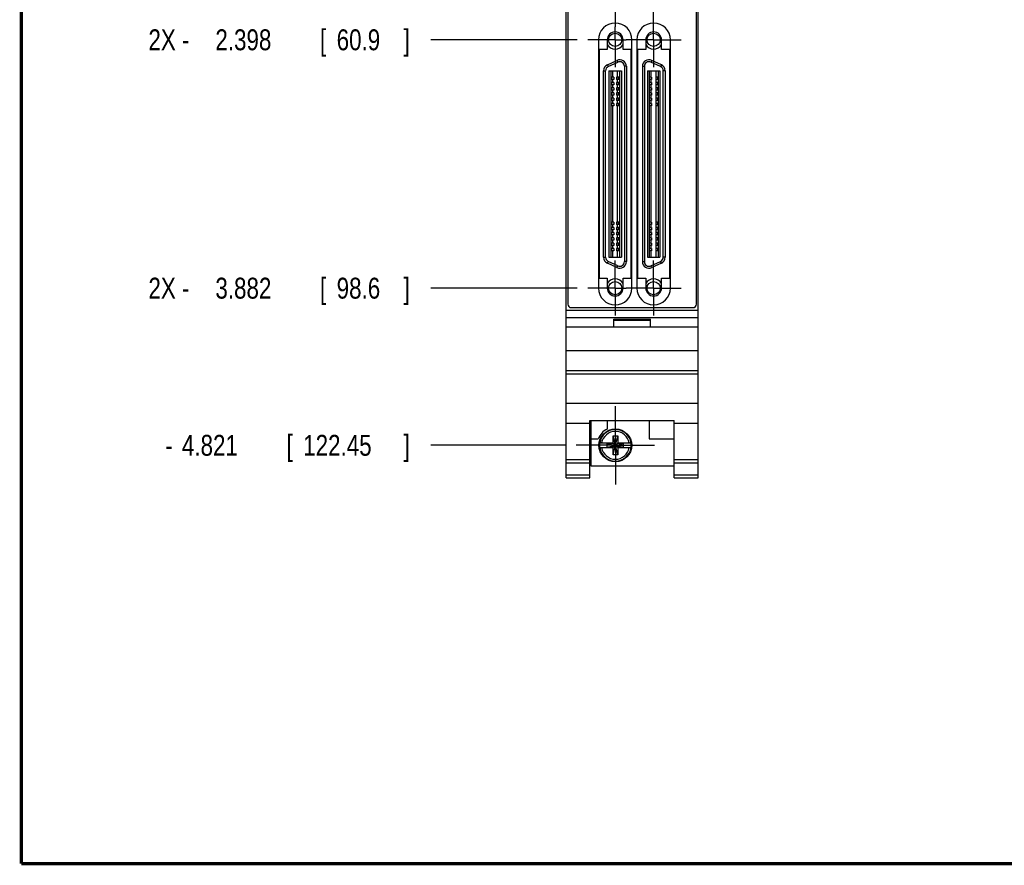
# Model space of a CAD drawing. Header units: inches. Extents: x 0.2 to 16.8, y 0.1 to 10.8.
# Tile 1 of 11: x 0.2 to 6.1, y 0.2 to 5.3. Entities that reach past the tile are written whole.
import ezdxf

# ---------------------------------------------------------------- set-up
doc = ezdxf.new("R2010")
doc.units = ezdxf.units.IN
doc.header["$LTSCALE"] = 0.935
doc.header["$MEASUREMENT"] = 0
doc.linetypes.add('CENTER', pattern=[0.6, 0.375, -0.075, 0.075, -0.075])
doc.layers.get('0').update_dxf_attribs({"linetype": 'CONTINUOUS'})
doc.layers.add('DEFAULT_1', color=7, linetype='CENTER')
doc.layers.add('DIMENSIONS', color=7, linetype='CONTINUOUS')
doc.styles.get("Standard").update_dxf_attribs({"font": 'txt', "width": 0.8})
doc.dimstyles.new('DIMSTYLE_1', dxfattribs={"dimtxt": 0.125, "dimasz": 0.18, "dimexe": 0.18, "dimexo": 0.0625, "dimgap": 0.09, "dimtad": 0, "dimtih": 1, "dimtoh": 1, "dimdec": 3, "dimzin": 4, "dimdsep": 46, "dimtxsty": 'STANDARD', "dimblk": '_FILLED', "dimblk1": '_FILLED', "dimblk2": '_FILLED', "dimcen": 0.09, "dimadec": 0, "dimazin": 0, "dimtp": 0.001, "dimtm": 0.001, "dimtfac": 1, "dimtdec": 3, "dimtofl": 0, "dimtmove": 0, "dimatfit": 3, "dimldrblk": '_FILLED', "dimfxl": 1, "dimtolj": 1, "dimtzin": 4, "dimarcsym": 0})

# ---------------------------------------------------------------- blocks, each defined once
blk = doc.blocks.new('*D3')
at = {"layer": 'DIMENSIONS', "color": 2, "linetype": 'CONTINUOUS'}
blk.add_line((3.5726, 5.182), (2.6972, 5.182), dxfattribs=at)
at = {"layer": 'DIMENSIONS', "color": 2, "linetype": 'CONTINUOUS', "width": 0.8}
for s, p in [('2X -', (1.0097, 5.1195)), ('2.398', (1.4097, 5.1195)), ('[', (2.0347, 5.1195)), ('60.9', (2.1347, 5.1195)), (']', (2.5347, 5.1195))]:
    blk.add_text(s, height=0.125, dxfattribs=at).set_placement(p)
blk = doc.blocks.new('_FILLED')
at = {"color": 0, "linetype": 'BYBLOCK'}
blk.add_solid([(0, 0), (-1, 0.174), (-1, -0.174)], dxfattribs=at)
blk = doc.blocks.new('*D4')
at = {"layer": 'DIMENSIONS', "color": 2, "linetype": 'CONTINUOUS'}
blk.add_line((3.5726, 3.6977), (2.6972, 3.6977), dxfattribs=at)
at = {"layer": 'DIMENSIONS', "color": 2, "linetype": 'CONTINUOUS', "width": 0.8}
for s, p in [('[', (2.0347, 3.6352)), (']', (2.5347, 3.6352)), ('2X -', (1.0097, 3.6352)), ('3.882', (1.4097, 3.6352)), ('98.6', (2.1347, 3.6352))]:
    blk.add_text(s, height=0.125, dxfattribs=at).set_placement(p)
blk = doc.blocks.new('*D5')
at = {"layer": 'DIMENSIONS', "color": 2, "linetype": 'CONTINUOUS'}
blk.add_line((3.5042, 2.7586), (2.6972, 2.7586), dxfattribs=at)
at = {"layer": 'DIMENSIONS', "color": 2, "linetype": 'CONTINUOUS', "width": 0.8}
for s, p in [('[', (1.8347, 2.6961)), (']', (2.5347, 2.6961)), ('4.821', (1.2097, 2.6961)), ('122.45', (1.9347, 2.6961)), ('-', (1.1097, 2.6961))]:
    blk.add_text(s, height=0.125, dxfattribs=at).set_placement(p)

msp = doc.modelspace()

# ---------------------------------------------------------------- linework, layer by layer
at = {"color": 7, "linetype": 'CONTINUOUS'}
for p, q in [((3.5067, 2.5636), (3.5067, 7.7015)), ((3.5167, 7.6713), (3.5167, 3.6013)), ((4.2847, 3.6013), (4.2847, 7.6713)), ((4.2947, 2.5636), (4.2947, 7.7015)), ((3.6995, 5.1821), (3.6995, 3.6978)), ((3.7525, 5.1823), (3.7525, 5.1232)), ((3.8465, 5.1232), (3.8465, 5.1823)), ((3.8995, 3.6978), (3.8995, 5.1821)), ((3.9294, 5.1821), (3.9294, 3.6978)), ((3.9824, 5.1823), (3.9824, 5.1232)), ((4.0764, 5.1232), (4.0764, 5.1823)), ((4.1294, 3.6978), (4.1294, 5.1821)), ((3.7035, 5.1232), (3.7035, 3.7572)), ((3.7525, 5.1232), (3.7035, 5.1232)), ((3.8955, 5.1232), (3.8465, 5.1232)), ((3.8955, 3.7572), (3.8955, 5.1232)), ((3.9824, 5.1232), (3.9334, 5.1232)), ((3.9334, 5.1232), (3.9334, 3.7572)), ((4.1254, 5.1232), (4.0764, 5.1232)), ((4.1254, 3.7572), (4.1254, 5.1232)), ((3.7529, 5.0324), (3.8104, 5.0592)), ((3.7579, 5.0217), (3.8154, 5.0485)), ((3.8546, 5.0235), (3.8546, 3.8562)), ((3.8664, 5.0235), (3.8664, 3.8562)), ((3.9625, 5.0235), (3.9625, 3.8562)), ((3.9743, 5.0235), (3.9743, 3.8562)), ((4.071, 5.0217), (4.0135, 5.0485)), ((4.076, 5.0324), (4.0185, 5.0592)), ((3.7302, 3.883), (3.7302, 4.9967)), ((3.742, 3.883), (3.742, 4.9967)), ((3.7621, 4.997), (3.7621, 3.8828)), ((3.7621, 4.997), (3.8369, 4.997)), ((3.7729, 4.997), (3.7729, 3.8828)), ((3.7905, 4.9586), (3.7729, 4.9586)), ((3.7905, 4.9448), (3.7729, 4.9448)), ((3.7847, 4.9586), (3.7847, 4.997)), ((3.7847, 4.9271), (3.7847, 4.9448)), ((3.7905, 4.9586), (3.7905, 4.9448)), ((3.8261, 4.9586), (3.8082, 4.9586)), ((3.8082, 4.9586), (3.8082, 4.9448)), ((3.8261, 4.9448), (3.8082, 4.9448)), ((3.8142, 4.9586), (3.8142, 4.997)), ((3.8142, 4.9271), (3.8142, 4.9448)), ((3.8261, 4.997), (3.8261, 3.8828)), ((3.8369, 4.997), (3.8369, 3.8828)), ((3.992, 4.997), (4.0668, 4.997)), ((3.992, 4.997), (3.992, 3.8828)), ((4.0028, 4.997), (4.0028, 3.8828)), ((4.0174, 4.9586), (4.0028, 4.9586)), ((4.0174, 4.9448), (4.0028, 4.9448)), ((4.0146, 4.9586), (4.0146, 4.997)), ((4.0146, 4.9271), (4.0146, 4.9448)), ((4.0174, 4.9586), (4.0174, 4.9448)), ((4.056, 4.9586), (4.043, 4.9586)), ((4.043, 4.9586), (4.043, 4.9448)), ((4.056, 4.9448), (4.043, 4.9448)), ((4.0442, 4.9586), (4.0442, 4.997)), ((4.0442, 4.9271), (4.0442, 4.9448)), ((4.056, 4.997), (4.056, 3.8828)), ((4.0668, 4.997), (4.0668, 3.8828)), ((4.0869, 3.883), (4.0869, 4.9967)), ((4.0987, 4.9967), (4.0987, 3.883)), ((3.7906, 4.9271), (3.7729, 4.9271)), ((3.7906, 4.9133), (3.7729, 4.9133)), ((3.7905, 4.8956), (3.7729, 4.8956)), ((3.7847, 4.8956), (3.7847, 4.9133)), ((3.7905, 4.8956), (3.7905, 4.8818)), ((3.7906, 4.9271), (3.7906, 4.9133)), ((3.8261, 4.8956), (3.8082, 4.8956)), ((3.8082, 4.8956), (3.8082, 4.8818)), ((3.8261, 4.9271), (3.8083, 4.9271)), ((3.8083, 4.9271), (3.8083, 4.9133)), ((3.8261, 4.9133), (3.8083, 4.9133)), ((3.8142, 4.8956), (3.8142, 4.9133)), ((4.0174, 4.9271), (4.0028, 4.9271)), ((4.0174, 4.9133), (4.0028, 4.9133)), ((4.0174, 4.8956), (4.0028, 4.8956)), ((4.0146, 4.8956), (4.0146, 4.9133)), ((4.0174, 4.9271), (4.0174, 4.9133)), ((4.0174, 4.8956), (4.0174, 4.8818)), ((4.056, 4.9271), (4.043, 4.9271)), ((4.043, 4.9271), (4.043, 4.9133)), ((4.056, 4.9133), (4.043, 4.9133)), ((4.056, 4.8956), (4.043, 4.8956)), ((4.043, 4.8956), (4.043, 4.8818)), ((4.0442, 4.8956), (4.0442, 4.9133)), ((3.7905, 4.8818), (3.7729, 4.8818)), ((3.7906, 4.8641), (3.7729, 4.8641)), ((3.7906, 4.8503), (3.7729, 4.8503)), ((3.7905, 4.8326), (3.7729, 4.8326)), ((3.7847, 4.8641), (3.7847, 4.8818)), ((3.7847, 4.8326), (3.7847, 4.8503)), ((3.7905, 4.8326), (3.7905, 4.8188)), ((3.7906, 4.8641), (3.7906, 4.8503)), ((3.8261, 4.8818), (3.8082, 4.8818)), ((3.8261, 4.8326), (3.8082, 4.8326)), ((3.8082, 4.8326), (3.8082, 4.8188)), ((3.8261, 4.8641), (3.8083, 4.8641)), ((3.8083, 4.8641), (3.8083, 4.8503)), ((3.8261, 4.8503), (3.8083, 4.8503)), ((3.8142, 4.8641), (3.8142, 4.8818)), ((3.8142, 4.8326), (3.8142, 4.8503)), ((4.0174, 4.8818), (4.0028, 4.8818)), ((4.0174, 4.8641), (4.0028, 4.8641)), ((4.0174, 4.8503), (4.0028, 4.8503)), ((4.0174, 4.8326), (4.0028, 4.8326)), ((4.0146, 4.8641), (4.0146, 4.8818)), ((4.0146, 4.8326), (4.0146, 4.8503)), ((4.0174, 4.8641), (4.0174, 4.8503)), ((4.0174, 4.8326), (4.0174, 4.8188)), ((4.056, 4.8818), (4.043, 4.8818)), ((4.056, 4.8641), (4.043, 4.8641)), ((4.043, 4.8641), (4.043, 4.8503)), ((4.056, 4.8503), (4.043, 4.8503)), ((4.056, 4.8326), (4.043, 4.8326)), ((4.043, 4.8326), (4.043, 4.8188)), ((4.0442, 4.8641), (4.0442, 4.8818)), ((4.0442, 4.8326), (4.0442, 4.8503)), ((3.7905, 4.8188), (3.7729, 4.8188)), ((3.7906, 4.8011), (3.7729, 4.8011)), ((3.7906, 4.7873), (3.7729, 4.7873)), ((3.7847, 4.8011), (3.7847, 4.8188)), ((3.7847, 4.0924), (3.7847, 4.7873)), ((3.7906, 4.8011), (3.7906, 4.7873)), ((3.8261, 4.8188), (3.8082, 4.8188)), ((3.8261, 4.8011), (3.8083, 4.8011)), ((3.8083, 4.8011), (3.8083, 4.7873)), ((3.8261, 4.7873), (3.8083, 4.7873)), ((3.8142, 4.8011), (3.8142, 4.8188)), ((3.8142, 4.0924), (3.8142, 4.7873)), ((4.0174, 4.8188), (4.0028, 4.8188)), ((4.0174, 4.8011), (4.0028, 4.8011)), ((4.0174, 4.7873), (4.0028, 4.7873)), ((4.0146, 4.8011), (4.0146, 4.8188)), ((4.0146, 4.0924), (4.0146, 4.7873)), ((4.0174, 4.8011), (4.0174, 4.7873)), ((4.056, 4.8188), (4.043, 4.8188)), ((4.056, 4.8011), (4.043, 4.8011)), ((4.043, 4.8011), (4.043, 4.7873)), ((4.056, 4.7873), (4.043, 4.7873)), ((4.0442, 4.8011), (4.0442, 4.8188)), ((4.0442, 4.0924), (4.0442, 4.7873)), ((3.7905, 4.0924), (3.7729, 4.0924)), ((3.7905, 4.0787), (3.7729, 4.0787)), ((3.7847, 4.0609), (3.7847, 4.0787)), ((3.7905, 4.0924), (3.7905, 4.0787)), ((3.8261, 4.0924), (3.8082, 4.0924)), ((3.8082, 4.0924), (3.8082, 4.0787)), ((3.8261, 4.0787), (3.8082, 4.0787)), ((3.8142, 4.0609), (3.8142, 4.0787)), ((4.0174, 4.0924), (4.0028, 4.0924)), ((4.0174, 4.0787), (4.0028, 4.0787)), ((4.0146, 4.0609), (4.0146, 4.0787)), ((4.0174, 4.0924), (4.0174, 4.0787)), ((4.056, 4.0924), (4.043, 4.0924)), ((4.043, 4.0924), (4.043, 4.0787)), ((4.056, 4.0787), (4.043, 4.0787)), ((4.0442, 4.0609), (4.0442, 4.0787)), ((3.7905, 4.0609), (3.7729, 4.0609)), ((3.7905, 4.0472), (3.7729, 4.0472)), ((3.7905, 4.0294), (3.7729, 4.0294)), ((3.7905, 4.0157), (3.7729, 4.0157)), ((3.7847, 4.0294), (3.7847, 4.0472)), ((3.7847, 3.9979), (3.7847, 4.0157)), ((3.7905, 4.0609), (3.7905, 4.0472)), ((3.7905, 4.0294), (3.7905, 4.0157)), ((3.8261, 4.0609), (3.8082, 4.0609)), ((3.8082, 4.0609), (3.8082, 4.0472)), ((3.8261, 4.0472), (3.8082, 4.0472)), ((3.8261, 4.0294), (3.8082, 4.0294)), ((3.8082, 4.0294), (3.8082, 4.0157)), ((3.8261, 4.0157), (3.8082, 4.0157)), ((3.8142, 4.0294), (3.8142, 4.0472)), ((3.8142, 3.9979), (3.8142, 4.0157)), ((4.0174, 4.0609), (4.0028, 4.0609)), ((4.0174, 4.0472), (4.0028, 4.0472)), ((4.0174, 4.0294), (4.0028, 4.0294)), ((4.0174, 4.0157), (4.0028, 4.0157)), ((4.0146, 4.0294), (4.0146, 4.0472)), ((4.0146, 3.9979), (4.0146, 4.0157)), ((4.0174, 4.0609), (4.0174, 4.0472)), ((4.0174, 4.0294), (4.0174, 4.0157)), ((4.056, 4.0609), (4.043, 4.0609)), ((4.043, 4.0609), (4.043, 4.0472)), ((4.056, 4.0472), (4.043, 4.0472)), ((4.056, 4.0294), (4.043, 4.0294)), ((4.043, 4.0294), (4.043, 4.0157)), ((4.056, 4.0157), (4.043, 4.0157)), ((4.0442, 4.0294), (4.0442, 4.0472)), ((4.0442, 3.9979), (4.0442, 4.0157)), ((3.7907, 3.9979), (3.7729, 3.9979)), ((3.7907, 3.9842), (3.7729, 3.9842)), ((3.7905, 3.9664), (3.7729, 3.9664)), ((3.7905, 3.9527), (3.7729, 3.9527)), ((3.7847, 3.9664), (3.7847, 3.9842)), ((3.7847, 3.935), (3.7847, 3.9527)), ((3.7905, 3.9664), (3.7905, 3.9527)), ((3.7907, 3.9979), (3.7907, 3.9842)), ((3.8261, 3.9664), (3.8082, 3.9664)), ((3.8082, 3.9664), (3.8082, 3.9527)), ((3.8261, 3.9527), (3.8082, 3.9527)), ((3.8261, 3.9979), (3.8084, 3.9979)), ((3.8084, 3.9979), (3.8084, 3.9842)), ((3.8261, 3.9842), (3.8084, 3.9842)), ((3.8142, 3.9664), (3.8142, 3.9842)), ((3.8142, 3.935), (3.8142, 3.9527)), ((4.0174, 3.9979), (4.0028, 3.9979)), ((4.0174, 3.9842), (4.0028, 3.9842)), ((4.0174, 3.9664), (4.0028, 3.9664)), ((4.0174, 3.9527), (4.0028, 3.9527)), ((4.0146, 3.9664), (4.0146, 3.9842)), ((4.0146, 3.935), (4.0146, 3.9527)), ((4.0174, 3.9979), (4.0174, 3.9842)), ((4.0174, 3.9664), (4.0174, 3.9527)), ((4.056, 3.9979), (4.043, 3.9979)), ((4.043, 3.9979), (4.043, 3.9842)), ((4.056, 3.9842), (4.043, 3.9842)), ((4.056, 3.9664), (4.043, 3.9664)), ((4.043, 3.9664), (4.043, 3.9527)), ((4.056, 3.9527), (4.043, 3.9527)), ((4.0442, 3.9664), (4.0442, 3.9842)), ((4.0442, 3.935), (4.0442, 3.9527)), ((3.7905, 3.935), (3.7729, 3.935)), ((3.7905, 3.9212), (3.7729, 3.9212)), ((3.7847, 3.8828), (3.7847, 3.9212)), ((3.7905, 3.935), (3.7905, 3.9212)), ((3.8261, 3.935), (3.8082, 3.935)), ((3.8082, 3.935), (3.8082, 3.9212)), ((3.8261, 3.9212), (3.8082, 3.9212)), ((3.8142, 3.8828), (3.8142, 3.9212)), ((4.0174, 3.935), (4.0028, 3.935)), ((4.0174, 3.9212), (4.0028, 3.9212)), ((4.0146, 3.8828), (4.0146, 3.9212)), ((4.0174, 3.935), (4.0174, 3.9212)), ((4.056, 3.935), (4.043, 3.935)), ((4.043, 3.935), (4.043, 3.9212)), ((4.056, 3.9212), (4.043, 3.9212)), ((4.0442, 3.8828), (4.0442, 3.9212)), ((3.8104, 3.8205), (3.7529, 3.8473)), ((3.8154, 3.8312), (3.7579, 3.858)), ((3.7621, 3.8828), (3.8369, 3.8828)), ((3.992, 3.8828), (4.0668, 3.8828)), ((4.0135, 3.8312), (4.071, 3.858)), ((4.076, 3.8473), (4.0185, 3.8205)), ((3.7035, 3.7572), (3.7525, 3.7572)), ((3.7525, 3.7572), (3.7525, 3.6981)), ((3.8465, 3.7572), (3.8955, 3.7572)), ((3.8465, 3.6981), (3.8465, 3.7572)), ((3.9334, 3.7572), (3.9824, 3.7572)), ((3.9824, 3.7572), (3.9824, 3.6981)), ((4.0764, 3.7572), (4.1254, 3.7572)), ((4.0764, 3.6981), (4.0764, 3.7572)), ((3.5067, 3.5656), (4.2947, 3.5656)), ((3.5367, 3.5813), (4.2647, 3.5813)), ((3.5067, 3.5226), (4.2947, 3.5226)), ((3.7907, 3.5126), (4.0107, 3.5126)), ((3.7907, 3.4656), (3.7907, 3.5126)), ((3.7907, 3.5056), (4.0107, 3.5056)), ((4.0107, 3.4656), (4.0107, 3.5126)), ((4.2947, 3.4656), (3.5067, 3.4656)), ((3.5067, 3.3256), (4.2947, 3.3256)), ((3.5067, 3.2056), (4.2947, 3.2056)), ((3.5067, 3.1861), (4.2947, 3.1861)), ((3.5067, 3.0103), (4.2947, 3.0103)), ((3.5067, 2.8906), (3.6487, 2.8906)), ((3.6487, 2.9059), (4.1527, 2.9059)), ((3.6487, 2.5636), (3.6487, 2.9059)), ((3.6547, 2.9059), (3.6547, 2.6366)), ((3.7517, 2.9059), (3.7517, 2.856)), ((4.0017, 2.9059), (4.0017, 2.7966)), ((4.1527, 2.5636), (4.1527, 2.9059)), ((4.1527, 2.8906), (4.2947, 2.8906)), ((3.6547, 2.7966), (3.6985, 2.7966)), ((3.706, 2.7724), (3.789, 2.7724)), ((3.7522, 2.7469), (3.8492, 2.7703)), ((3.789, 2.7703), (3.7522, 2.7703)), ((3.7522, 2.7703), (3.8492, 2.7469)), ((3.7522, 2.7469), (3.7522, 2.7703)), ((3.7869, 2.8157), (3.8145, 2.8157)), ((3.8145, 2.7015), (3.7869, 2.8157)), ((3.7869, 2.7724), (3.7869, 2.8157)), ((3.7869, 2.7015), (3.8145, 2.8157)), ((3.789, 2.7724), (3.789, 2.7703)), ((3.8124, 2.7469), (3.789, 2.7703)), ((3.789, 2.7469), (3.8124, 2.7703)), ((3.8124, 2.7724), (3.8953, 2.7724)), ((3.8124, 2.7724), (3.8124, 2.7703)), ((3.8492, 2.7703), (3.8124, 2.7703)), ((3.8145, 2.8157), (3.8145, 2.7724)), ((3.8492, 2.7469), (3.8492, 2.7703)), ((4.0017, 2.7966), (4.1527, 2.7966)), ((3.706, 2.7448), (3.789, 2.7448)), ((3.7522, 2.7469), (3.789, 2.7469)), ((3.7869, 2.7015), (3.7869, 2.7448)), ((3.789, 2.7448), (3.789, 2.7469)), ((3.8124, 2.7469), (3.8492, 2.7469)), ((3.8124, 2.7448), (3.8124, 2.7469)), ((3.8124, 2.7448), (3.8953, 2.7448)), ((3.8145, 2.7448), (3.8145, 2.7015)), ((3.5067, 2.6736), (3.6487, 2.6736)), ((3.5067, 2.6544), (3.6487, 2.6544)), ((3.8145, 2.7015), (3.7869, 2.7015)), ((4.1527, 2.6736), (4.2947, 2.6736)), ((4.1527, 2.6544), (4.2947, 2.6544)), ((3.6547, 2.6366), (4.1527, 2.6366)), ((3.5067, 2.5815), (3.6487, 2.5815)), ((3.5067, 2.5636), (3.6487, 2.5636)), ((4.1527, 2.5815), (4.2947, 2.5815)), ((4.1527, 2.5636), (4.2947, 2.5636))]:
    msp.add_line(p, q, dxfattribs=at)
at = {"color": 9, "linetype": 'CONTINUOUS'}
for p, q in [((3.7529, 5.0324), (3.7579, 5.0217)), ((3.8104, 5.0592), (3.8154, 5.0485)), ((3.8664, 5.0235), (3.8546, 5.0235)), ((3.9625, 5.0235), (3.9743, 5.0235)), ((4.0185, 5.0592), (4.0135, 5.0485)), ((4.076, 5.0324), (4.071, 5.0217)), ((3.7302, 4.9967), (3.742, 4.9967)), ((3.7794, 4.9448), (3.7794, 4.9586)), ((3.8193, 4.9448), (3.8193, 4.9586)), ((4.0063, 4.9448), (4.0063, 4.9586)), ((4.0541, 4.9448), (4.0541, 4.9586)), ((4.0987, 4.9967), (4.0869, 4.9967)), ((3.7794, 4.8818), (3.7794, 4.8956)), ((3.7795, 4.9133), (3.7795, 4.9271)), ((3.8193, 4.8818), (3.8193, 4.8956)), ((3.8194, 4.9133), (3.8194, 4.9271)), ((4.0063, 4.9133), (4.0063, 4.9271)), ((4.0063, 4.8818), (4.0063, 4.8956)), ((4.0541, 4.9133), (4.0541, 4.9271)), ((4.0541, 4.8818), (4.0541, 4.8956)), ((3.7794, 4.8188), (3.7794, 4.8326)), ((3.7795, 4.8503), (3.7795, 4.8641)), ((3.8193, 4.8188), (3.8193, 4.8326)), ((3.8194, 4.8503), (3.8194, 4.8641)), ((4.0063, 4.8503), (4.0063, 4.8641)), ((4.0063, 4.8188), (4.0063, 4.8326)), ((4.0541, 4.8503), (4.0541, 4.8641)), ((4.0541, 4.8188), (4.0541, 4.8326)), ((3.7795, 4.7873), (3.7795, 4.8011)), ((3.8194, 4.7873), (3.8194, 4.8011)), ((4.0063, 4.7873), (4.0063, 4.8011)), ((4.0541, 4.7873), (4.0541, 4.8011)), ((3.7794, 4.0787), (3.7794, 4.0924)), ((3.8193, 4.0787), (3.8193, 4.0924)), ((4.0063, 4.0787), (4.0063, 4.0924)), ((4.0541, 4.0787), (4.0541, 4.0924)), ((3.7794, 4.0472), (3.7794, 4.0609)), ((3.7794, 4.0157), (3.7794, 4.0294)), ((3.8193, 4.0472), (3.8193, 4.0609)), ((3.8193, 4.0157), (3.8193, 4.0294)), ((4.0063, 4.0472), (4.0063, 4.0609)), ((4.0063, 4.0157), (4.0063, 4.0294)), ((4.0541, 4.0472), (4.0541, 4.0609)), ((4.0541, 4.0157), (4.0541, 4.0294)), ((3.7794, 3.9527), (3.7794, 3.9664)), ((3.7796, 3.9842), (3.7796, 3.9979)), ((3.8193, 3.9527), (3.8193, 3.9664)), ((3.8195, 3.9842), (3.8195, 3.9979)), ((4.0063, 3.9842), (4.0063, 3.9979)), ((4.0063, 3.9527), (4.0063, 3.9664)), ((4.0541, 3.9842), (4.0541, 3.9979)), ((4.0541, 3.9527), (4.0541, 3.9664)), ((3.7794, 3.9212), (3.7794, 3.935)), ((3.8193, 3.9212), (3.8193, 3.935)), ((4.0063, 3.9212), (4.0063, 3.935)), ((4.0541, 3.9212), (4.0541, 3.935)), ((3.7302, 3.883), (3.742, 3.883)), ((3.7529, 3.8473), (3.7579, 3.858)), ((3.8104, 3.8205), (3.8154, 3.8312)), ((3.8664, 3.8562), (3.8546, 3.8562)), ((3.9625, 3.8562), (3.9743, 3.8562)), ((4.0185, 3.8205), (4.0135, 3.8312)), ((4.076, 3.8473), (4.071, 3.858)), ((4.0987, 3.883), (4.0869, 3.883))]:
    msp.add_line(p, q, dxfattribs=at)
at = {"color": 7, "linetype": 'CONTINUOUS', "const_width": 0.02}
for points in [[(0.25, 10.7586), (0.25, 0.2586)], [(0.25, 0.2586), (16.75, 0.2586)]]:
    msp.add_lwpolyline(points, dxfattribs=at)
at = {"color": 7, "linetype": 'CONTINUOUS'}
for centre, radius in [((3.7995, 5.182), 0.0394), ((4.0294, 5.182), 0.0394), ((3.7995, 3.6977), 0.0394), ((4.0294, 3.6977), 0.0394), ((3.8007, 2.7586), 0.098)]:
    msp.add_circle(centre, radius, dxfattribs=at)
for centre, radius, start, end in [((3.7995, 5.1821), 0.1, 0, 180), ((4.0294, 5.1821), 0.1, 0, 180), ((3.7995, 5.1823), 0.047, 0, 180), ((4.0294, 5.1823), 0.047, 0, 180), ((3.7995, 5.182), 0.0551, 211.3209, 328.6791), ((4.0294, 5.182), 0.0551, 211.3209, 328.6791), ((3.827, 5.0235), 0.0394, 0, 115), ((4.0018, 5.0235), 0.0394, 65, 180), ((3.7696, 4.9967), 0.0394, 115, 180), ((3.7696, 4.9967), 0.0276, 115, 180), ((3.827, 5.0235), 0.0276, 0, 115), ((4.0018, 5.0235), 0.0276, 65, 180), ((4.0593, 4.9967), 0.0276, 0, 65), ((4.0593, 4.9967), 0.0394, 0, 65), ((3.7696, 3.883), 0.0394, 180, 245), ((3.7696, 3.883), 0.0276, 180, 245), ((3.827, 3.8562), 0.0394, 245, 360), ((3.827, 3.8562), 0.0276, 245, 360), ((4.0018, 3.8562), 0.0394, 180, 295), ((4.0018, 3.8562), 0.0276, 180, 295), ((4.0593, 3.883), 0.0276, 295, 360), ((4.0593, 3.883), 0.0394, 295, 360), ((3.7995, 3.6977), 0.0551, 31.3209, 148.6791), ((4.0294, 3.6977), 0.0551, 31.3209, 148.6791), ((3.7995, 3.6978), 0.1, 180, 360), ((3.7995, 3.6981), 0.047, 180, 360), ((4.0294, 3.6978), 0.1, 180, 360), ((4.0294, 3.6981), 0.047, 180, 360), ((3.5367, 3.6013), 0.02, 180, 270), ((4.2647, 3.6013), 0.02, 270, 360), ((3.8007, 2.7586), 0.109, 116.71426, 159.59683), ((3.8007, 2.7586), 0.0956, 171.71661, 188.28339), ((3.8007, 2.7586), 0.0956, 351.71661, 8.28339)]:
    msp.add_arc(centre, radius, start, end, dxfattribs=at)
at = {"color": 9, "linetype": 'CONTINUOUS'}
for radius, start, end in [(0.0947, 8.36374, 171.63626), (0.0832, 9.53359, 170.46641), (0.0947, 188.36374, 351.63626), (0.0832, 189.53359, 350.46641)]:
    msp.add_arc((3.8007, 2.7586), radius, start, end, dxfattribs=at)
at = {"layer": 'DEFAULT_1', "color": 7, "linetype": 'CENTER'}
for p, q in [((3.7995, 5.4238), (3.7995, 5.2594)), ((4.0294, 5.182), (4.0294, 5.3464)), ((3.7995, 5.182), (3.7995, 5.2594)), ((3.7995, 5.182), (3.6351, 5.182)), ((3.7995, 5.182), (3.7995, 5.0176)), ((3.7995, 5.182), (3.865, 5.182)), ((4.0294, 5.182), (3.865, 5.182)), ((4.0294, 5.182), (4.0294, 5.0176)), ((4.0294, 5.182), (4.1938, 5.182)), ((3.7995, 3.6977), (3.7995, 3.8621)), ((4.0294, 3.6977), (4.0294, 3.8621)), ((3.7995, 3.6977), (3.6351, 3.6977)), ((3.7995, 3.6977), (3.865, 3.6977)), ((3.7995, 3.6977), (3.7995, 3.5334)), ((4.0294, 3.6977), (3.865, 3.6977)), ((4.0294, 3.6977), (4.1938, 3.6977)), ((4.0294, 3.6977), (4.0294, 3.5334)), ((3.8007, 2.9326), (3.8007, 2.9926)), ((3.8007, 2.7586), (3.8007, 2.9326)), ((3.6267, 2.7586), (3.5667, 2.7586)), ((3.8007, 2.7586), (3.6267, 2.7586)), ((3.8007, 2.7586), (3.9747, 2.7586)), ((3.8007, 2.7586), (3.8007, 2.5846)), ((3.9747, 2.7586), (4.0347, 2.7586)), ((3.8007, 2.5846), (3.8007, 2.5246))]:
    msp.add_line(p, q, dxfattribs=at)

# ---------------------------------------------------------------- dimensions: what is measured, and where the dimension line sits
at = {"layer": 'DIMENSIONS', "color": 2, "linetype": 'CONTINUOUS'}
for feature_location, offset, origin, text, picture, middle in [((3.5726, 5.182), (-0.87543, 0), (3.55718, 7.57952), '2X -<>', '*D3', (1.82218, 5.182)), ((3.5726, 3.6977), (-0.8754, 0), (3.5572, 7.5795), '2X -<>', '*D4', (1.8222, 3.6977)), ((3.5042, 2.7586), (-0.807, 0), (3.5572, 7.5795), '-<>', '*D5', (1.8722, 2.7586))]:
    dim = msp.add_ordinate_dim(feature_location=feature_location, offset=offset, dtype=0, origin=origin, text=text, dimstyle='DIMSTYLE_1', dxfattribs=at)
    dim.commit()
    dim.dimension.update_dxf_attribs({"geometry": picture, "text_midpoint": middle})

doc.saveas('drawing.dxf')
